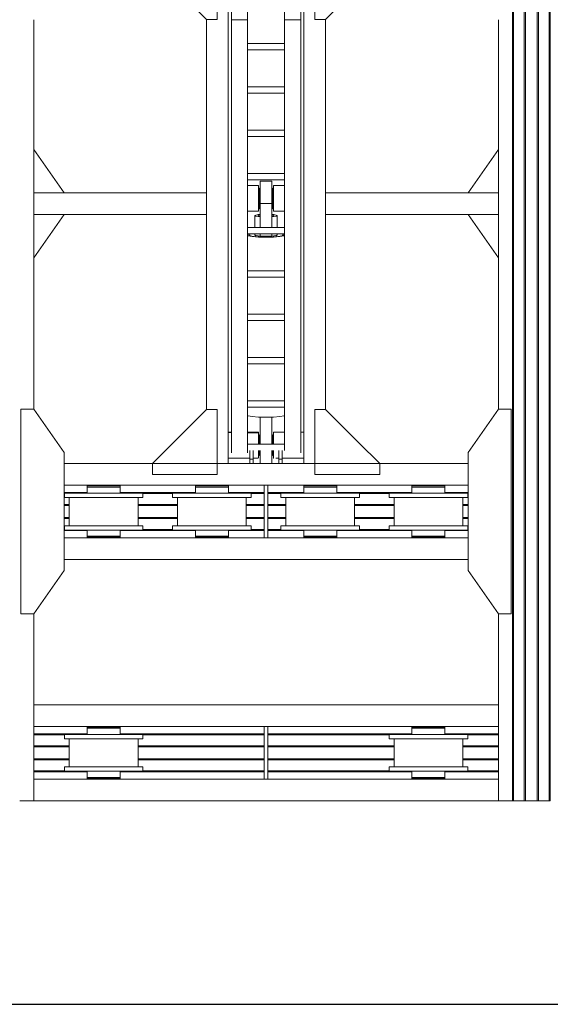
# Model space of a CAD drawing. Header units: millimetres. Extents: x 53056 to 116131, y -669674 to -625124.
# Tile 8 of 168: x 57885 to 60335, y -659743 to -655196. Entities that reach past the tile are written whole.
import ezdxf
from ezdxf.enums import TextEntityAlignment as Align

# ---------------------------------------------------------------- set-up
doc = ezdxf.new("R2010")
doc.units = ezdxf.units.MM
doc.header["$MEASUREMENT"] = 0
doc.linetypes.add('DGN Style 1', pattern=[536.199087, 0.892178, -535.306909])
doc.linetypes.add('DGN Style 2', pattern=[892.178182, 535.306909, -356.871273])
for name, color, linetype, lineweight in [('Main Cradle', 7, 'Continuous', 0), ('Main Cradle Hydraulic Arm Support', 7, 'Continuous', 0), ('Main Cradle Rails', 7, 'Continuous', 0)]:
    doc.layers.add(name, color=color, linetype=linetype, lineweight=lineweight)
doc.styles.add('Style-ENGINEERING', font='ENGINEERING.shx')
doc.styles.add('Style-ENGINEERING_0', font='ENGINEERING.shx')
doc.dimstyles.new('MetricMM', dxfattribs={"dimtxt": 3, "dimasz": 3, "dimexe": 1.5, "dimexo": 1.5, "dimgap": 1.5, "dimtad": 1, "dimdec": 0, "dimzin": 7, "dimtxsty": 'Style-ENGINEERING_0', "dimcen": 0.09, "dimclrd": 1, "dimclre": 1, "dimclrt": 7, "dimadec": 0, "dimazin": 3, "dimtfac": 1, "dimtdec": 0, "dimtofl": 0, "dimtmove": 0, "dimatfit": 3, "dimfxl": 1, "dimtzin": 7, "dimlwd": -1, "dimlwe": 0, "dimarcsym": 0})

# ---------------------------------------------------------------- blocks, each defined once
blk = doc.blocks.new('*D66')
at = {"color": 1, "linetype": 'Continuous', "lineweight": 0, "transparency": 16777216}
for p, q in [((-28071.5, -15188.9), (-28071.5, -16091)), ((13883.3, -15188.9), (13883.3, -16091))]:
    blk.add_line(p, q, dxfattribs=at)
at = {"color": 1, "linetype": 'Continuous', "transparency": 16777216}
blk.add_line((-28071.5, -16034.7), (13883.3, -16034.7), dxfattribs=at)
at = {"color": 1, "linetype": 'Continuous', "lineweight": 0, "transparency": 16777216}
blk.add_solid([(-27884, -16081.6), (-28071.5, -16034.7), (-27884, -15987.9)], dxfattribs=at)
at = {"color": 1, "linetype": 'Continuous', "lineweight": 0, "transparency": 16777216, "extrusion": (0, 0, -1)}
blk.add_solid([(-13695.8, -15987.9), (-13883.3, -16034.7), (-13695.8, -16081.6)], dxfattribs=at)
at = {"layer": 'Defpoints', "color": 7, "linetype": 'DGN Style 2', "lineweight": 0, "transparency": 16777216}
for p in [(-28071.5, -15095.2), (13883.3, -15095.2), (-7094.1, -16034.7), (13883.3, -16034.7)]:
    blk.add_point(p, dxfattribs=at)
at = {"color": 7, "linetype": 'Continuous', "lineweight": 0, "transparency": 16777216, "style": 'Style-ENGINEERING'}
blk.add_text('41 955', height=187.5, dxfattribs=at).set_placement((-7553.2, -15847.2), align=Align.MIDDLE_LEFT)
blk = doc.blocks.new('*U98')
at = {"layer": 'Main Cradle', "color": 7, "linetype": 'Continuous', "lineweight": 0}
for p, q in [((-74.9, 1122.6), (-174.9, 1122.6)), ((59.1, 1122.6), (-58.9, 1122.6)), ((175.1, 1122.6), (75.1, 1122.6)), ((-932.6, -28), (-1072.5, 172)), ((932.6, -28), (1072.6, 172)), ((-1072.6, -328), (-932.6, -128)), ((1072.6, -328), (932.6, -128))]:
    blk.add_line(p, q, dxfattribs=at)
at = {"layer": 'Main Cradle Hydraulic Arm Support', "color": 7, "linetype": 'Continuous', "lineweight": 0}
for p, q in [((525.1, 1172.6), (427.5, 1172.6)), ((-174.9, -1172.6), (-174.9, 1122.6)), ((-74.9, 1097.6), (-174.9, 1097.6)), ((-74.9, 1102.6), (-74.9, 1122.6)), ((-58.9, 1122.6), (-74.9, 1122.6)), ((-74.9, 1061.9), (-74.9, 1102.6)), ((-74.9, 1102.6), (-58.9, 1102.6)), ((-58.9, 1122.6), (-58.9, 1102.6)), ((-58.9, 1102.6), (-58.9, 1061.9)), ((-37.7, 1097.6), (-58.9, 1097.6)), ((-35, 1097.6), (-35.5, 1097.6)), ((-35, 1097.6), (-35, 1093.1)), ((35, 1093.1), (35, 1097.6)), ((35, 1097.6), (35.9, 1097.6)), ((45.8, 1097.6), (59.1, 1097.6)), ((59.1, 1122.6), (59.1, 1102.6)), ((59.1, 1122.6), (75.1, 1122.6)), ((75.1, 1102.6), (59.1, 1102.6)), ((59.1, 1102.6), (59.1, 1061.9)), ((75.1, 1102.6), (75.1, 1122.6)), ((75.1, 1061.9), (75.1, 1102.6)), ((75.1, 1097.6), (175.1, 1097.6)), ((175.1, -1172.6), (175.1, 1122.6)), ((-160, -927.7), (-160, 1072.6)), ((-85, -927.7), (-85, 1072.6)), ((-30, 1077.6), (-35, 1077.6)), ((-35, 1077.6), (-30, 1077.6)), ((-27.5, 1085), (-30, 1085)), ((30, 1085), (27.5, 1085)), ((35, 1077.6), (30, 1077.6)), ((30, 1077.6), (35, 1077.6)), ((30, 1077.6), (35, 1077.6)), ((85.1, 1031.9), (85.1, 1061.9)), ((160.1, -927.7), (160.1, 1072.6)), ((85.1, 1031.9), (-85, 1031.9)), ((85.1, 1031.9), (85.1, -927.7)), ((-160, 979), (-174.9, 978.6)), ((-174.9, 977.6), (-160, 977.6)), ((-160, 982.2), (-160, 982.2)), ((-35, 997.7), (-30, 997.7)), ((-30, 997.7), (-35, 997.7)), ((-30, 997.7), (-35, 997.7)), ((-35, 997.7), (-30, 997.7)), ((-35, 997.6), (-30, 997.6)), ((-27.5, 990.3), (-30, 990.3)), ((30, 990.3), (27.5, 990.3)), ((30, 997.7), (35, 997.7)), ((35, 997.7), (30, 997.7)), ((30, 997.7), (35, 997.7)), ((30, 997.6), (35, 997.6)), ((85.1, 977.6), (37.6, 977.6)), ((160.1, 982.2), (160.1, 982.2)), ((175.1, 977.6), (160.1, 977.6)), ((-274.9, 872.6), (-274.9, -28)), ((27.5, 908.6), (-27.5, 908.6)), ((83.2, 901.9), (85.1, 900.7)), ((275.1, 872.6), (275.1, -28)), ((85.1, 861.9), (-85, 861.9)), ((-85, 831.9), (85.1, 831.9)), ((-85, 661.9), (85.1, 661.9)), ((85.1, 631.9), (-85, 631.9)), ((-85, 461.9), (85.1, 461.9)), ((85.1, 431.9), (-85, 431.9)), ((-85, 261.9), (85.1, 261.9)), ((85.1, 231.9), (-85, 231.9)), ((-85, 61.9), (85.1, 61.9)), ((-51, 66.4), (-51, 61.9)), ((-50, 73.8), (-50, 67)), ((-27.5, 72.6), (-27.5, 61.9)), ((-27.5, 72.6), (27.5, 72.6)), ((27.5, 61.9), (27.5, 72.6)), ((50, 67), (50, 73.8)), ((51, 61.9), (51, 66.4)), ((80, 66.4), (80, 66.4)), ((85.1, 31.9), (-85, 31.9)), ((-51, 31.9), (-51, -23)), ((-27.5, 31.9), (-27.5, -78.9)), ((27.5, -78.9), (27.5, 31.9)), ((51, -23), (51, 31.9)), ((-1072.6, -28), (-274.9, -28)), ((-274.9, -28), (-274.9, -128)), ((-85, -42.8), (-34.9, -42.9)), ((-34.9, -44.4), (-35, -44.4)), ((-34.9, -42.9), (-34.9, -44.4)), ((35, -42.9), (85.1, -42.9)), ((427.5, -28), (275.1, -28)), ((275.1, -28), (275.1, -128)), ((1072.6, -28), (427.5, -28)), ((-30, -54.7), (-27.5, -54.7)), ((27.5, -78.9), (-27.5, -78.9)), ((27.5, -54.7), (30, -54.7)), ((27.5, -109.6), (27.5, -78.9)), ((30, -62.4), (35, -62.4)), ((-1072.6, -128), (-274.9, -128)), ((-274.9, -128), (-274.9, -928.6)), ((-274.9, -128), (-274.9, -128)), ((427.5, -128), (275.1, -128)), ((275.1, -128), (275.1, -928.6)), ((275.1, -128), (275.1, -128)), ((1072.6, -128), (427.5, -128)), ((-30, -142.4), (-34.9, -142.4)), ((-27.5, -150), (-30, -150)), ((30, -150), (27.5, -150)), ((35, -142.4), (30, -142.4)), ((-85, -188.1), (85.1, -188.1)), ((85.1, -218.1), (-85, -218.1)), ((-85, -388.1), (85.1, -388.1)), ((85.1, -418.1), (-85, -418.1)), ((-85, -588.1), (85.1, -588.1)), ((85.1, -618.1), (-85, -618.1)), ((-85, -788.1), (85.1, -788.1)), ((85.1, -818.1), (-85, -818.1)), ((-160, -874.9), (-160, -874.9)), ((160.1, -874.9), (160.1, -874.9)), ((-160, -1128.8), (-160, -927.7)), ((-160, -927.7), (-85, -927.7)), ((-85, -1128.8), (-85, -927.7)), ((85.1, -927.7), (85.1, -1128.8)), ((160.1, -927.7), (85.1, -927.7)), ((160.1, -927.7), (160.1, -1128.8)), ((-85, -978.8), (85.1, -978.8)), ((-174.9, -1018.8), (-170.7, -1018.8)), ((-170.7, -1018.8), (-169.7, -1018.8)), ((-169.7, -1018.8), (-169.6, -1018.8)), ((160.1, -1040.5), (160.1, -1078.8)), ((169.7, -1018.8), (169.8, -1018.8)), ((169.8, -1018.8), (170.8, -1018.8)), ((170.8, -1018.8), (175.1, -1018.8)), ((427.5, -1081), (519.1, -1172.6)), ((-160, -1118.6), (-169.6, -1118.6)), ((-160, -1118.6), (-169.6, -1118.6)), ((-169.6, -1118.8), (-160, -1118.8)), ((-160, -1128.8), (-85, -1128.8)), ((85.1, -1128.8), (160.1, -1128.8)), ((160.1, -1106.4), (160.1, -1106.4)), ((169.7, -1118.7), (160.1, -1118.7)), ((160.1, -1118.8), (169.7, -1118.8)), ((-170.1, -1138.8), (-174.9, -1138.8)), ((175.1, -1138.8), (170.2, -1138.8))]:
    blk.add_line(p, q, dxfattribs=at)
at = {"layer": 'Main Cradle Hydraulic Arm Support', "color": 7, "linetype": 'Continuous', "lineweight": 0, "extrusion": (0, 0, -1), "flags": 128}
for points in [[(524.9, 1172.6), (224.9, 1172.6), (224.9, 872.6), (274.9, 872.6), (524.9, 1122.6), (524.9, 1172.6)], [(-427.5, 1172.6), (-225.1, 1172.6), (-225.1, 872.6), (-275.1, 872.6), (-427.5, 1025.1)], [(-427.5, 1025.1), (-525.1, 1122.6), (-525.1, 1172.6)], [(35, 1093.1), (35, 1080.1), (35, 1061.9)], [(27.5, 1122.6), (27.5, 1108.5), (27.5, 1081.9), (27.5, 1061.9)], [(-27.5, 1122.6), (-27.5, 1108.5), (-27.5, 1081.9), (-27.5, 1061.9)], [(-35, 1061.9), (-35, 1080.1), (-35, 1093.1)], [(-75.1, 1097.6), (-75.1, 1097.6), (-75.1, 1097.6)], [(30, 1061.9), (30, 1062.9), (30, 1076.6), (30, 1084.4), (30, 1085), (30, 1085)], [(-30, 1061.9), (-30, 1062.9), (-30, 1076.6), (-30, 1084.4), (-30, 1085), (-30, 1085)], [(35, 1031.9), (35, 1014.7), (35, 995.2), (35, 982.2), (85, 980.9)], [(30, 990.3), (30, 996.8), (30, 1009.6), (30, 1026.6), (30, 1031.9)], [(27.5, 1031.9), (27.5, 908.6), (27.5, 908)], [(-27.5, 1031.9), (-27.5, 908.6), (-27.5, 908)], [(-30, 990.3), (-30, 996.8), (-30, 1009.6), (-30, 1026.6), (-30, 1031.9)], [(-35.6, 977.6), (-35, 977.6), (-35, 982.2), (-35, 995.2), (-35, 1014.7), (-35, 1031.9)], [(85, 977.6), (35, 977.6), (35, 982.2), (85, 980.9)], [(-83.2, 901.9), (-63.7, 905.4), (-34.5, 907.8), (0, 908.6), (34.4, 907.8), (63.6, 905.4), (83.1, 901.9), (85, 900.7)], [(27.5, 908), (0, 908.6), (-27.5, 908)], [(-85.1, 69.5), (-83.2, 70.6), (-63.7, 74.1), (-34.5, 76.5), (0, 77.3), (34.4, 76.5), (63.6, 74.1), (83.1, 70.6), (85, 69.5)], [(85, 63.4), (83.1, 62.2), (81.4, 61.9)], [(-80, 66.4), (-74, 70.1), (-56.6, 73.3), (-30.7, 75.4), (0, 76.1), (30.6, 75.4), (56.5, 73.3), (73.9, 70.1), (80, 66.4), (80, 66.4)], [(80, 66.4), (73.9, 62.7), (69.6, 61.9)], [(27.5, 71.5), (36, 70.8), (47.1, 68.8), (51, 66.4), (51, 66.4)], [(-51, 66.4), (-47.2, 68.8), (-36.1, 70.8), (-27.5, 71.5)], [(-69.7, 61.9), (-74, 62.7), (-80, 66.4)], [(-81.5, 61.9), (-83.2, 62.2), (-85.1, 63.4)], [(274.9, -28.4), (274.9, -28), (274.9, -28)], [(85, -43.4), (34.9, -44.4), (34.9, -50.4), (34.9, -54.7), (34.9, -72.3), (34.9, -94.4), (34.9, -117.8), (34.9, -138.8), (34.9, -154.3), (34.9, -161.8), (85, -161.9)], [(27.5, -17.9), (36, -18.6), (47.1, -20.6), (51, -23), (47.1, -25.3), (36, -27.3), (27.5, -28)], [(38, -23), (35.1, -21.2), (27.5, -19.8)], [(27.5, -26.1), (35.1, -24.7), (38, -23)], [(-51, -23), (-47.2, -20.6), (-36.1, -18.6), (-27.5, -17.9)], [(-27.5, -19.8), (-35.2, -21.2), (-38, -23), (-35.2, -24.7), (-27.5, -26.1)], [(-27.5, -28), (-36.1, -27.3), (-47.2, -25.3), (-51, -23)], [(-35.1, -44.4), (-35, -44.4), (-35, -42.9)], [(-85.1, -161.8), (-35, -161.8), (-35, -154.3), (-35, -138.8), (-35, -117.8), (-35, -94.4), (-35, -72.3), (-35, -54.7), (-35, -44.4), (-85.1, -43.4)], [(-275.1, -28), (-275.1, -28), (-275.1, -28.4)], [(30, -150), (30, -144.3), (30, -132.1), (30, -115.4), (30, -96.8), (30, -78.9), (30, -64.7), (30, -56.2), (30, -54.7)], [(-27.5, -109.6), (-27.5, -139.2), (-27.5, -163.3), (-27.5, -178.4), (-27.5, -182.2), (27.5, -182.2), (27.5, -178.4), (27.5, -163.3), (27.5, -139.2), (27.5, -109.6), (27.5, -78.9)], [(-30, -150), (-30, -144.3), (-30, -132.1), (-30, -115.4), (-30, -96.8), (-30, -78.9), (-30, -64.7), (-30, -56.2), (-30, -54.7)], [(224.9, -1172.6), (224.9, -928.6), (274.9, -928.6), (518.9, -1172.6)], [(-225.1, -1172.6), (-225.1, -928.6), (-275.1, -928.6), (-427.5, -1081)], [(169.6, -1023.3), (169.6, -1036.3), (169.6, -1055.8), (169.6, -1078.8), (169.6, -1101.7), (169.6, -1121.2), (169.6, -1134.2), (169.6, -1138.8), (169.7, -1138.8)], [(-169.8, -1138.8), (-169.7, -1138.8), (-169.7, -1134.2), (-169.7, -1121.2), (-169.7, -1101.7), (-169.7, -1078.8), (-169.7, -1055.8), (-169.7, -1036.3), (-169.7, -1023.3)], [(160, -1162.6), (160, -1149.5), (160, -1128.8)], [(-160.1, -1128.8), (-160.1, -1149.5), (-160.1, -1162.6)]]:
    blk.add_lwpolyline(points, dxfattribs=at)
blk = doc.blocks.new('*U63')
at = {"color": 1, "linetype": 'Continuous'}
dim = blk.add_linear_dim(base=(13883.3, -16034.7), p1=(-28071.5, -15095.2), p2=(13883.3, -15095.2), text='\\FSTANDARD;<>', dimstyle='MetricMM', override={"dimtxt": 187.5, "dimasz": 187.5, "dimexe": 56.25, "dimexo": 93.75, "dimgap": 93.75}, dxfattribs=at)
dim.commit()
dim.dimension.update_dxf_attribs({"geometry": '*D66', "text_midpoint": (-7094.1, -16034.7)})
blk = doc.blocks.new('*U58')
at = {"color": 1, "linetype": 'Continuous'}
blk.add_blockref('*U63', (0, 0), dxfattribs=at)
blk = doc.blocks.new('*U55')
at = {"layer": 'Main Cradle', "color": 7, "linetype": 'Continuous', "lineweight": 0}
for p, q in [((-24433.8, -4626.6), (-24433.8, -11403.7)), ((-24429.1, -4626.6), (-24429.1, -11403.7)), ((-24378.8, -4626.6), (-24378.8, -11403.7)), ((-24373.8, -4626.6), (-24373.8, -11403.7)), ((-24318.8, -4626.6), (-24318.8, -11403.7)), ((-24313.8, -4626.6), (-24313.8, -11403.7)), ((-24263.4, -4626.6), (-24263.4, -11403.7)), ((-24258.8, -4626.6), (-24258.8, -11403.7)), ((-26643.9, -9595.4), (-26643.9, -7796.2)), ((-24498.7, -7796.2), (-24498.7, -9595.4)), ((-24638.7, -9846.4), (-26503.9, -9846.4)), ((-26503.9, -9946.4), (-25579.3, -9946.4)), ((-26361.3, -9949.4), (-26361.3, -9946.4)), ((-26281.3, -9946.4), (-26281.3, -9949.4)), ((-26267.4, -9949.4), (-26250.9, -9949.4)), ((-26250.9, -9949.4), (-26245.1, -9949.4)), ((-25861.3, -9949.4), (-25861.3, -9946.4)), ((-25781.3, -9946.4), (-25781.3, -9949.4)), ((-25767.4, -9949.4), (-25750.9, -9949.4)), ((-25750.9, -9949.4), (-25745.1, -9949.4)), ((-25563.3, -9946.4), (-24638.7, -9946.4)), ((-25361.3, -9949.4), (-25361.3, -9946.4)), ((-25281.3, -9946.4), (-25281.3, -9949.4)), ((-25267.4, -9949.4), (-25250.9, -9949.4)), ((-25250.9, -9949.4), (-25245.1, -9949.4)), ((-24861.3, -9949.4), (-24861.3, -9946.4)), ((-24781.3, -9946.4), (-24781.3, -9949.4)), ((-24767.4, -9949.4), (-24750.9, -9949.4)), ((-24750.9, -9949.4), (-24745.1, -9949.4)), ((-26480.3, -10132.9), (-26480.3, -10002.9)), ((-26251.9, -9982.9), (-26321.3, -9982.9)), ((-26162.3, -10002.9), (-26162.3, -10132.9)), ((-26140.1, -10002.9), (-26153.8, -10002.9)), ((-25980.3, -10132.9), (-25980.3, -10002.9)), ((-25821.3, -9982.9), (-25890.6, -9982.9)), ((-25751.9, -9982.9), (-25821.3, -9982.9)), ((-25662.3, -10002.9), (-25662.3, -10132.9)), ((-25640.1, -10002.9), (-25653.8, -10002.9)), ((-25480.3, -10132.9), (-25480.3, -10002.9)), ((-25251.9, -9982.9), (-25321.3, -9982.9)), ((-25162.3, -10002.9), (-25162.3, -10132.9)), ((-25140.1, -10002.9), (-25153.8, -10002.9)), ((-24980.3, -10132.9), (-24980.3, -10002.9)), ((-24751.9, -9982.9), (-24821.3, -9982.9)), ((-24662.3, -10002.9), (-24662.3, -10132.9)), ((-24640.1, -10002.9), (-24653.8, -10002.9)), ((-26260.4, -10132.9), (-26321.3, -10132.9)), ((-26251.9, -10132.9), (-26260.4, -10132.9)), ((-25760.4, -10132.9), (-25821.3, -10132.9)), ((-25751.9, -10132.9), (-25760.4, -10132.9)), ((-25260.4, -10132.9), (-25321.3, -10132.9)), ((-25251.9, -10132.9), (-25260.4, -10132.9)), ((-24760.4, -10132.9), (-24821.3, -10132.9)), ((-24751.9, -10132.9), (-24760.4, -10132.9)), ((-26350.4, -10181.4), (-26321.3, -10181.4)), ((-26267.4, -10181.4), (-26250.9, -10181.4)), ((-26250.9, -10152.9), (-26245.1, -10152.9)), ((-26250.9, -10181.4), (-26245.1, -10181.4)), ((-26140.1, -10152.9), (-26153.8, -10152.9)), ((-25850.4, -10181.4), (-25821.3, -10181.4)), ((-25767.4, -10181.4), (-25750.9, -10181.4)), ((-25750.9, -10152.9), (-25745.1, -10152.9)), ((-25750.9, -10181.4), (-25745.1, -10181.4)), ((-25640.1, -10152.9), (-25653.8, -10152.9)), ((-25392.4, -10152.9), (-25391.7, -10152.9)), ((-25350.4, -10181.4), (-25321.3, -10181.4)), ((-25267.4, -10181.4), (-25250.9, -10181.4)), ((-25250.9, -10152.9), (-25245.1, -10152.9)), ((-25250.9, -10181.4), (-25245.1, -10181.4)), ((-25140.1, -10152.9), (-25153.8, -10152.9)), ((-24850.4, -10181.4), (-24821.3, -10181.4)), ((-24767.4, -10181.4), (-24750.9, -10181.4)), ((-24750.9, -10152.9), (-24745.1, -10152.9)), ((-24750.9, -10181.4), (-24745.1, -10181.4)), ((-24640.1, -10152.9), (-24653.8, -10152.9)), ((-26503.9, -10189.4), (-25579.3, -10189.4)), ((-26361.3, -10189.4), (-26361.3, -10186.4)), ((-26358.7, -10186.4), (-26358.2, -10186.4)), ((-26293, -10186.4), (-26292.9, -10186.4)), ((-26292.9, -10186.4), (-26292.7, -10186.4)), ((-26292.7, -10186.4), (-26292.1, -10186.4)), ((-26292.1, -10186.4), (-26285.9, -10186.4)), ((-26285.9, -10186.4), (-26284.3, -10186.4)), ((-26284.3, -10186.4), (-26281.3, -10186.4)), ((-26281.3, -10186.4), (-26281.3, -10189.4)), ((-25861.3, -10189.4), (-25861.3, -10186.4)), ((-25784.3, -10186.4), (-25781.3, -10186.4)), ((-25781.3, -10186.4), (-25781.3, -10189.4)), ((-25563.3, -10189.4), (-24638.7, -10189.4)), ((-25361.3, -10189.4), (-25361.3, -10186.4)), ((-25358.7, -10186.4), (-25358.2, -10186.4)), ((-25293, -10186.4), (-25292.9, -10186.4)), ((-25292.9, -10186.4), (-25292.7, -10186.4)), ((-25292.7, -10186.4), (-25292.1, -10186.4)), ((-25292.1, -10186.4), (-25285.9, -10186.4)), ((-25285.9, -10186.4), (-25284.3, -10186.4)), ((-25284.3, -10186.4), (-25281.3, -10186.4)), ((-25281.3, -10186.4), (-25281.3, -10189.4)), ((-24861.3, -10189.4), (-24861.3, -10186.4)), ((-24784.3, -10186.4), (-24781.3, -10186.4)), ((-24781.3, -10186.4), (-24781.3, -10189.4)), ((-24638.7, -10289.4), (-26503.9, -10289.4)), ((-26643.9, -11403.7), (-26643.9, -10540.4)), ((-24498.7, -10540.4), (-24498.7, -11403.7)), ((-24498.7, -10960.7), (-26643.9, -10960.7)), ((-26643.9, -11060.7), (-25579.3, -11060.7)), ((-26361.3, -11063.7), (-26361.3, -11060.7)), ((-26281.3, -11060.7), (-26281.3, -11063.7)), ((-26267.4, -11063.7), (-26250.9, -11063.7)), ((-26250.9, -11063.7), (-26245.1, -11063.7)), ((-25563.3, -11060.7), (-24498.7, -11060.7)), ((-24861.3, -11063.7), (-24861.3, -11060.7)), ((-24781.3, -11060.7), (-24781.3, -11063.7)), ((-24767.4, -11063.7), (-24750.9, -11063.7)), ((-24750.9, -11063.7), (-24745.1, -11063.7)), ((-26480.3, -11247.2), (-26480.3, -11117.2)), ((-26251.9, -11097.2), (-26321.3, -11097.2)), ((-26162.3, -11117.2), (-26162.3, -11247.2)), ((-26140.1, -11117.2), (-26153.8, -11117.2)), ((-24980.3, -11247.2), (-24980.3, -11117.2)), ((-24751.9, -11097.2), (-24821.3, -11097.2)), ((-24662.3, -11117.2), (-24662.3, -11247.2)), ((-24640.1, -11117.2), (-24653.8, -11117.2)), ((-26260.4, -11247.2), (-26321.3, -11247.2)), ((-26251.9, -11247.2), (-26260.4, -11247.2)), ((-26250.9, -11267.2), (-26245.1, -11267.2)), ((-26140.1, -11267.2), (-26153.8, -11267.2)), ((-24892.4, -11267.2), (-24891.7, -11267.2)), ((-24760.4, -11247.2), (-24821.3, -11247.2)), ((-24751.9, -11247.2), (-24760.4, -11247.2)), ((-24750.9, -11267.2), (-24745.1, -11267.2)), ((-24640.1, -11267.2), (-24653.8, -11267.2)), ((-26643.9, -11303.7), (-25579.3, -11303.7)), ((-26361.3, -11303.7), (-26361.3, -11300.7)), ((-26350.4, -11295.7), (-26321.3, -11295.7)), ((-26284.3, -11300.7), (-26281.3, -11300.7)), ((-26281.3, -11300.7), (-26281.3, -11303.7)), ((-26267.4, -11295.7), (-26250.9, -11295.7)), ((-26250.9, -11295.7), (-26245.1, -11295.7)), ((-25563.3, -11303.7), (-24498.7, -11303.7)), ((-24861.3, -11303.7), (-24861.3, -11300.7)), ((-24858.7, -11300.7), (-24858.2, -11300.7)), ((-24850.4, -11295.7), (-24821.3, -11295.7)), ((-24793, -11300.7), (-24792.9, -11300.7)), ((-24792.9, -11300.7), (-24792.7, -11300.7)), ((-24792.7, -11300.7), (-24792.1, -11300.7)), ((-24792.1, -11300.7), (-24785.9, -11300.7)), ((-24785.9, -11300.7), (-24784.3, -11300.7)), ((-24784.3, -11300.7), (-24781.3, -11300.7)), ((-24781.3, -11300.7), (-24781.3, -11303.7)), ((-24767.4, -11295.7), (-24750.9, -11295.7)), ((-24750.9, -11295.7), (-24745.1, -11295.7)), ((-24498.7, -11403.7), (-26643.9, -11403.7))]:
    blk.add_line(p, q, dxfattribs=at)
at = {"layer": 'Main Cradle', "color": 7, "linetype": 'Continuous', "lineweight": 0, "flags": 128}
for points in [[(-26643.9, -10540.4), (-26503.9, -10340.4), (-26503.9, -9795.4), (-26643.8, -9595.4), (-26703.8, -9595.4), (-26703.9, -10540.4), (-26643.9, -10540.4)], [(-24498.7, -10540.4), (-24638.7, -10340.4), (-24638.7, -9795.4), (-24498.7, -9595.4), (-24438.7, -9595.4), (-24438.7, -10540.4), (-24498.7, -10540.4)], [(-26397.5, -9949.4), (-26397.5, -9949.4), (-26397.5, -9954.4), (-26397.5, -9954.4)], [(-26397.5, -9949.4), (-26391.7, -9949.4), (-26375.1, -9949.4), (-26350.4, -9949.4), (-26321.3, -9949.4), (-26292.1, -9949.4), (-26267.4, -9949.4)], [(-26397.5, -9954.4), (-26397.5, -9954.4), (-26397.5, -9982.9)], [(-26397.5, -9954.4), (-26391.7, -9954.4), (-26375.1, -9954.4), (-26375.1, -9954.4)], [(-26391.7, -9954.4), (-26391.7, -9954.4), (-26375.1, -9954.4)], [(-26375.1, -9954.4), (-26350.4, -9954.4), (-26321.3, -9954.4), (-26321.3, -9954.4)], [(-26321.3, -9954.4), (-26321.3, -9954.4), (-26292.1, -9954.4), (-26267.4, -9954.4), (-26250.9, -9954.4), (-26245.1, -9954.4), (-26245.1, -9949.4)], [(-26245.1, -9982.9), (-26245.1, -9954.4), (-26245.1, -9954.4)], [(-25897.5, -9949.4), (-25897.5, -9949.4), (-25897.5, -9954.4), (-25897.5, -9954.4)], [(-25897.5, -9949.4), (-25891.7, -9949.4), (-25875.1, -9949.4), (-25850.4, -9949.4), (-25821.3, -9949.4), (-25792.1, -9949.4), (-25767.4, -9949.4)], [(-25897.5, -9954.4), (-25897.5, -9954.4), (-25897.5, -9982.9)], [(-25897.5, -9954.4), (-25891.7, -9954.4), (-25875.1, -9954.4), (-25875.1, -9954.4)], [(-25891.7, -9954.4), (-25891.7, -9954.4), (-25875.1, -9954.4)], [(-25875.1, -9954.4), (-25850.4, -9954.4), (-25821.3, -9954.4), (-25821.3, -9954.4)], [(-25821.3, -9954.4), (-25821.3, -9954.4), (-25792.1, -9954.4), (-25767.4, -9954.4), (-25750.9, -9954.4), (-25745.1, -9954.4), (-25745.1, -9949.4)], [(-25745.1, -9982.9), (-25745.1, -9954.4), (-25745.1, -9954.4)], [(-25579.3, -9946.4), (-25563.3, -9946.4), (-25563.3, -10189.4), (-25579.3, -10189.4), (-25579.3, -9946.4)], [(-25397.5, -9949.4), (-25397.5, -9949.4), (-25397.5, -9954.4), (-25397.5, -9954.4)], [(-25397.5, -9949.4), (-25391.7, -9949.4), (-25375.1, -9949.4), (-25350.4, -9949.4), (-25321.3, -9949.4), (-25292.1, -9949.4), (-25267.4, -9949.4)], [(-25397.5, -9954.4), (-25397.5, -9954.4), (-25397.5, -9982.9)], [(-25397.5, -9954.4), (-25391.7, -9954.4), (-25375.1, -9954.4), (-25375.1, -9954.4)], [(-25391.7, -9954.4), (-25391.7, -9954.4), (-25375.1, -9954.4)], [(-25375.1, -9954.4), (-25350.4, -9954.4), (-25321.3, -9954.4), (-25321.3, -9954.4)], [(-25321.3, -9954.4), (-25321.3, -9954.4), (-25292.1, -9954.4)], [(-25292.1, -9954.4), (-25292.1, -9954.4), (-25267.4, -9954.4), (-25250.9, -9954.4), (-25245.1, -9954.4), (-25245.1, -9949.4)], [(-25245.1, -9982.9), (-25245.1, -9954.4), (-25245.1, -9954.4)], [(-24897.5, -9949.4), (-24897.5, -9949.4), (-24897.5, -9954.4), (-24897.5, -9954.4)], [(-24897.5, -9949.4), (-24891.7, -9949.4), (-24875.1, -9949.4), (-24850.4, -9949.4), (-24821.3, -9949.4), (-24792.1, -9949.4), (-24767.4, -9949.4)], [(-24897.5, -9954.4), (-24897.5, -9954.4), (-24897.5, -9982.9)], [(-24897.5, -9954.4), (-24891.7, -9954.4), (-24875.1, -9954.4), (-24850.4, -9954.4), (-24821.3, -9954.4), (-24821.3, -9954.4)], [(-24891.7, -9954.4), (-24891.7, -9954.4), (-24875.1, -9954.4)], [(-24821.3, -9954.4), (-24821.3, -9954.4), (-24792.1, -9954.4), (-24767.4, -9954.4), (-24750.9, -9954.4), (-24745.1, -9954.4), (-24745.1, -9949.4)], [(-24745.1, -9982.9), (-24745.1, -9954.4), (-24745.1, -9954.4)], [(-26260.4, -10002.9), (-26321.3, -10002.9), (-26390.6, -10002.9), (-26449.4, -10002.9), (-26488.7, -10002.9), (-26502.5, -10002.9), (-26502.5, -9982.9), (-26502.5, -9982.9)], [(-26321.3, -9982.9), (-26390.6, -9982.9), (-26449.4, -9982.9), (-26488.7, -9982.9), (-26502.5, -9982.9)], [(-26153.8, -10002.9), (-26193.1, -10002.9), (-26251.9, -10002.9), (-26260.4, -10002.9)], [(-26140.1, -9982.9), (-26153.8, -9982.9), (-26193.1, -9982.9), (-26251.9, -9982.9)], [(-26140.1, -9982.9), (-26140.1, -9982.9), (-26140.1, -10002.9)], [(-25760.4, -10002.9), (-25821.3, -10002.9), (-25890.6, -10002.9), (-25949.4, -10002.9), (-25988.7, -10002.9), (-26002.5, -10002.9), (-26002.5, -9982.9), (-26002.5, -9982.9)], [(-25890.6, -9982.9), (-25890.6, -9982.9), (-25949.4, -9982.9), (-25988.7, -9982.9), (-26002.5, -9982.9)], [(-25653.8, -10002.9), (-25693.1, -10002.9), (-25751.9, -10002.9), (-25760.4, -10002.9)], [(-25640.1, -9982.9), (-25653.8, -9982.9), (-25693.1, -9982.9), (-25751.9, -9982.9)], [(-25640.1, -9982.9), (-25640.1, -9982.9), (-25640.1, -10002.9)], [(-25260.4, -10002.9), (-25321.3, -10002.9), (-25390.6, -10002.9), (-25449.4, -10002.9), (-25488.7, -10002.9), (-25502.5, -10002.9), (-25502.5, -9982.9), (-25502.5, -9982.9)], [(-25321.3, -9982.9), (-25390.6, -9982.9), (-25449.4, -9982.9), (-25488.7, -9982.9), (-25502.5, -9982.9)], [(-25153.8, -10002.9), (-25193.1, -10002.9), (-25251.9, -10002.9), (-25260.4, -10002.9)], [(-25140.1, -9982.9), (-25153.8, -9982.9), (-25193.1, -9982.9), (-25251.9, -9982.9)], [(-25140.1, -9982.9), (-25140.1, -9982.9), (-25140.1, -10002.9)], [(-24760.4, -10002.9), (-24821.3, -10002.9), (-24890.6, -10002.9), (-24949.4, -10002.9), (-24988.7, -10002.9), (-25002.5, -10002.9), (-25002.5, -9982.9), (-25002.5, -9982.9)], [(-24821.3, -9982.9), (-24890.6, -9982.9), (-24949.4, -9982.9), (-24988.7, -9982.9), (-25002.5, -9982.9)], [(-24653.8, -10002.9), (-24693.1, -10002.9), (-24751.9, -10002.9), (-24760.4, -10002.9)], [(-24640.1, -9982.9), (-24653.8, -9982.9), (-24693.1, -9982.9), (-24751.9, -9982.9)], [(-24640.1, -9982.9), (-24640.1, -9982.9), (-24640.1, -10002.9)], [(-26153.8, -10152.9), (-26193.1, -10152.9), (-26251.9, -10152.9), (-26321.3, -10152.9), (-26390.6, -10152.9), (-26449.4, -10152.9), (-26488.7, -10152.9), (-26502.5, -10152.9), (-26502.5, -10132.9), (-26502.5, -10132.9)], [(-26321.3, -10132.9), (-26390.6, -10132.9), (-26449.4, -10132.9), (-26488.7, -10132.9), (-26502.5, -10132.9)], [(-26140.1, -10132.9), (-26153.8, -10132.9), (-26193.1, -10132.9), (-26251.9, -10132.9)], [(-26140.1, -10132.9), (-26140.1, -10132.9), (-26140.1, -10152.9)], [(-25653.8, -10152.9), (-25693.1, -10152.9), (-25751.9, -10152.9), (-25821.3, -10152.9), (-25890.6, -10152.9), (-25949.4, -10152.9), (-25988.7, -10152.9), (-26002.5, -10152.9), (-26002.5, -10132.9), (-26002.5, -10132.9)], [(-25821.3, -10132.9), (-25890.6, -10132.9), (-25949.4, -10132.9), (-25988.7, -10132.9), (-26002.5, -10132.9)], [(-25640.1, -10132.9), (-25653.8, -10132.9), (-25693.1, -10132.9), (-25751.9, -10132.9)], [(-25640.1, -10132.9), (-25640.1, -10132.9), (-25640.1, -10152.9)], [(-25153.8, -10152.9), (-25193.1, -10152.9), (-25251.9, -10152.9), (-25321.3, -10152.9), (-25390.6, -10152.9), (-25449.4, -10152.9), (-25488.7, -10152.9), (-25502.5, -10152.9), (-25502.5, -10132.9), (-25502.5, -10132.9)], [(-25321.3, -10132.9), (-25390.6, -10132.9), (-25449.4, -10132.9), (-25488.7, -10132.9), (-25502.5, -10132.9)], [(-25140.1, -10132.9), (-25153.8, -10132.9), (-25193.1, -10132.9), (-25251.9, -10132.9)], [(-25140.1, -10132.9), (-25140.1, -10132.9), (-25140.1, -10152.9)], [(-24653.8, -10152.9), (-24693.1, -10152.9), (-24751.9, -10152.9), (-24821.3, -10152.9), (-24890.6, -10152.9), (-24949.4, -10152.9), (-24988.7, -10152.9), (-25002.5, -10152.9), (-25002.5, -10132.9), (-25002.5, -10132.9)], [(-24821.3, -10132.9), (-24890.6, -10132.9), (-24949.4, -10132.9), (-24988.7, -10132.9), (-25002.5, -10132.9)], [(-24640.1, -10132.9), (-24653.8, -10132.9), (-24693.1, -10132.9), (-24751.9, -10132.9)], [(-24640.1, -10132.9), (-24640.1, -10132.9), (-24640.1, -10152.9)], [(-26397.5, -10152.9), (-26397.5, -10181.4), (-26391.7, -10181.4), (-26375.1, -10181.4), (-26350.4, -10181.4), (-26350.4, -10181.4)], [(-26391.7, -10152.9), (-26391.7, -10152.9), (-26392.4, -10152.9), (-26397.5, -10152.9), (-26397.5, -10152.9)], [(-26397.5, -10181.4), (-26397.5, -10181.4), (-26397.5, -10186.4), (-26391.7, -10186.4), (-26375.1, -10186.4), (-26350.4, -10186.4), (-26321.3, -10186.4), (-26292.1, -10186.4), (-26267.4, -10186.4), (-26250.9, -10186.4), (-26245.1, -10186.4), (-26245.1, -10181.4)], [(-26391.7, -10181.4), (-26391.7, -10181.4), (-26375.1, -10181.4)], [(-26350.4, -10181.4), (-26350.4, -10181.4), (-26321.3, -10181.4)], [(-26321.3, -10181.4), (-26321.3, -10181.4), (-26292.1, -10181.4), (-26267.4, -10181.4)], [(-26245.1, -10181.4), (-26245.1, -10181.4), (-26245.1, -10152.9)], [(-25897.5, -10152.9), (-25897.5, -10181.4), (-25891.7, -10181.4), (-25875.1, -10181.4), (-25850.4, -10181.4), (-25850.4, -10181.4)], [(-25891.7, -10152.9), (-25891.7, -10152.9), (-25892.4, -10152.9), (-25897.5, -10152.9), (-25897.5, -10152.9)], [(-25897.5, -10181.4), (-25897.5, -10181.4), (-25897.5, -10186.4), (-25891.7, -10186.4), (-25875.1, -10186.4), (-25850.4, -10186.4), (-25821.3, -10186.4), (-25792.1, -10186.4), (-25767.4, -10186.4), (-25750.9, -10186.4), (-25745.1, -10186.4), (-25745.1, -10181.4)], [(-25891.7, -10181.4), (-25891.7, -10181.4), (-25875.1, -10181.4)], [(-25850.4, -10181.4), (-25850.4, -10181.4), (-25821.3, -10181.4)], [(-25821.3, -10181.4), (-25821.3, -10181.4), (-25792.1, -10181.4), (-25767.4, -10181.4)], [(-25745.1, -10181.4), (-25745.1, -10181.4), (-25745.1, -10152.9)], [(-25397.5, -10152.9), (-25397.5, -10181.4), (-25391.7, -10181.4), (-25375.1, -10181.4), (-25350.4, -10181.4), (-25350.4, -10181.4)], [(-25397.5, -10152.9), (-25397.5, -10152.9), (-25392.4, -10152.9)], [(-25397.5, -10181.4), (-25397.5, -10181.4), (-25397.5, -10186.4), (-25391.7, -10186.4), (-25375.1, -10186.4), (-25350.4, -10186.4), (-25321.3, -10186.4), (-25292.1, -10186.4), (-25267.4, -10186.4), (-25250.9, -10186.4), (-25245.1, -10186.4), (-25245.1, -10181.4)], [(-25391.7, -10181.4), (-25391.7, -10181.4), (-25375.1, -10181.4)], [(-25350.4, -10181.4), (-25350.4, -10181.4), (-25321.3, -10181.4)], [(-25321.3, -10181.4), (-25321.3, -10181.4), (-25292.1, -10181.4), (-25267.4, -10181.4)], [(-25245.1, -10181.4), (-25245.1, -10181.4), (-25245.1, -10152.9)], [(-24897.5, -10152.9), (-24897.5, -10181.4), (-24891.7, -10181.4), (-24875.1, -10181.4), (-24850.4, -10181.4), (-24850.4, -10181.4)], [(-24891.7, -10152.9), (-24891.7, -10152.9), (-24892.4, -10152.9), (-24897.5, -10152.9), (-24897.5, -10152.9)], [(-24897.5, -10181.4), (-24897.5, -10181.4), (-24897.5, -10186.4), (-24891.7, -10186.4), (-24875.1, -10186.4), (-24850.4, -10186.4), (-24821.3, -10186.4), (-24792.1, -10186.4), (-24767.4, -10186.4), (-24750.9, -10186.4), (-24745.1, -10186.4), (-24745.1, -10181.4)], [(-24891.7, -10181.4), (-24891.7, -10181.4), (-24875.1, -10181.4)], [(-24850.4, -10181.4), (-24850.4, -10181.4), (-24821.3, -10181.4)], [(-24821.3, -10181.4), (-24821.3, -10181.4), (-24792.1, -10181.4), (-24767.4, -10181.4)], [(-24745.1, -10181.4), (-24745.1, -10181.4), (-24745.1, -10152.9)], [(-26361.3, -10186.4), (-26361.3, -10186.4), (-26358.7, -10186.4)], [(-25858.2, -10186.4), (-25858.2, -10186.4), (-25858.7, -10186.4), (-25861.3, -10186.4), (-25861.3, -10186.4), (-25861.3, -10186.4)], [(-25792.1, -10186.4), (-25792.7, -10186.4), (-25792.9, -10186.4), (-25793, -10186.4)], [(-25784.3, -10186.4), (-25785.9, -10186.4), (-25792.1, -10186.4)], [(-25361.3, -10186.4), (-25361.3, -10186.4), (-25358.7, -10186.4)], [(-24858.2, -10186.4), (-24858.2, -10186.4), (-24858.7, -10186.4), (-24861.3, -10186.4), (-24861.3, -10186.4), (-24861.3, -10186.4)], [(-24792.1, -10186.4), (-24792.7, -10186.4), (-24792.9, -10186.4), (-24793, -10186.4)], [(-24784.3, -10186.4), (-24785.9, -10186.4), (-24792.1, -10186.4)], [(-26397.5, -11063.7), (-26397.5, -11063.7), (-26397.5, -11068.7), (-26397.5, -11068.7)], [(-26397.5, -11063.7), (-26391.7, -11063.7), (-26375.1, -11063.7), (-26350.4, -11063.7), (-26321.3, -11063.7), (-26292.1, -11063.7), (-26267.4, -11063.7)], [(-26397.5, -11068.7), (-26397.5, -11068.7), (-26397.5, -11097.2)], [(-26397.5, -11068.7), (-26391.7, -11068.7), (-26375.1, -11068.7), (-26375.1, -11068.7)], [(-26391.7, -11068.7), (-26391.7, -11068.7), (-26375.1, -11068.7)], [(-26375.1, -11068.7), (-26350.4, -11068.7), (-26321.3, -11068.7), (-26321.3, -11068.7)], [(-26321.3, -11068.7), (-26321.3, -11068.7), (-26292.1, -11068.7), (-26267.4, -11068.7), (-26250.9, -11068.7), (-26245.1, -11068.7), (-26245.1, -11063.7)], [(-26245.1, -11097.2), (-26245.1, -11068.7), (-26245.1, -11068.7)], [(-25579.3, -11060.7), (-25563.3, -11060.7), (-25563.3, -11303.7), (-25579.3, -11303.7), (-25579.3, -11060.7)], [(-24897.5, -11063.7), (-24897.5, -11063.7), (-24897.5, -11068.7), (-24897.5, -11068.7)], [(-24897.5, -11063.7), (-24891.7, -11063.7), (-24875.1, -11063.7), (-24850.4, -11063.7), (-24821.3, -11063.7), (-24792.1, -11063.7), (-24767.4, -11063.7)], [(-24897.5, -11068.7), (-24897.5, -11068.7), (-24897.5, -11097.2)], [(-24897.5, -11068.7), (-24891.7, -11068.7), (-24875.1, -11068.7), (-24850.4, -11068.7), (-24821.3, -11068.7), (-24821.3, -11068.7)], [(-24891.7, -11068.7), (-24891.7, -11068.7), (-24875.1, -11068.7)], [(-24821.3, -11068.7), (-24821.3, -11068.7), (-24792.1, -11068.7), (-24767.4, -11068.7), (-24750.9, -11068.7), (-24745.1, -11068.7), (-24745.1, -11063.7)], [(-24745.1, -11097.2), (-24745.1, -11068.7), (-24745.1, -11068.7)], [(-26260.4, -11117.2), (-26321.3, -11117.2), (-26390.6, -11117.2), (-26449.4, -11117.2), (-26488.7, -11117.2), (-26502.5, -11117.2), (-26502.5, -11097.2), (-26502.5, -11097.2)], [(-26321.3, -11097.2), (-26390.6, -11097.2), (-26449.4, -11097.2), (-26488.7, -11097.2), (-26502.5, -11097.2)], [(-26153.8, -11117.2), (-26193.1, -11117.2), (-26251.9, -11117.2), (-26260.4, -11117.2)], [(-26140.1, -11097.2), (-26153.8, -11097.2), (-26193.1, -11097.2), (-26251.9, -11097.2)], [(-26140.1, -11097.2), (-26140.1, -11097.2), (-26140.1, -11117.2)], [(-24760.4, -11117.2), (-24821.3, -11117.2), (-24890.6, -11117.2), (-24949.4, -11117.2), (-24988.7, -11117.2), (-25002.5, -11117.2), (-25002.5, -11097.2), (-25002.5, -11097.2)], [(-24821.3, -11097.2), (-24890.6, -11097.2), (-24949.4, -11097.2), (-24988.7, -11097.2), (-25002.5, -11097.2)], [(-24653.8, -11117.2), (-24693.1, -11117.2), (-24751.9, -11117.2), (-24760.4, -11117.2)], [(-24640.1, -11097.2), (-24653.8, -11097.2), (-24693.1, -11097.2), (-24751.9, -11097.2)], [(-24640.1, -11097.2), (-24640.1, -11097.2), (-24640.1, -11117.2)], [(-26153.8, -11267.2), (-26193.1, -11267.2), (-26251.9, -11267.2), (-26321.3, -11267.2), (-26390.6, -11267.2), (-26449.4, -11267.2), (-26488.7, -11267.2), (-26502.5, -11267.2), (-26502.5, -11247.2), (-26502.5, -11247.2)], [(-26321.3, -11247.2), (-26390.6, -11247.2), (-26449.4, -11247.2), (-26488.7, -11247.2), (-26502.5, -11247.2)], [(-26397.5, -11267.2), (-26397.5, -11295.7), (-26391.7, -11295.7), (-26375.1, -11295.7), (-26350.4, -11295.7), (-26350.4, -11295.7)], [(-26391.7, -11267.2), (-26391.7, -11267.2), (-26392.4, -11267.2), (-26397.5, -11267.2), (-26397.5, -11267.2)], [(-26140.1, -11247.2), (-26153.8, -11247.2), (-26193.1, -11247.2), (-26251.9, -11247.2)], [(-26245.1, -11295.7), (-26245.1, -11295.7), (-26245.1, -11267.2)], [(-26140.1, -11247.2), (-26140.1, -11247.2), (-26140.1, -11267.2)], [(-24653.8, -11267.2), (-24693.1, -11267.2), (-24751.9, -11267.2), (-24821.3, -11267.2), (-24890.6, -11267.2), (-24949.4, -11267.2), (-24988.7, -11267.2), (-25002.5, -11267.2), (-25002.5, -11247.2), (-25002.5, -11247.2)], [(-24821.3, -11247.2), (-24890.6, -11247.2), (-24949.4, -11247.2), (-24988.7, -11247.2), (-25002.5, -11247.2)], [(-24897.5, -11267.2), (-24897.5, -11295.7), (-24891.7, -11295.7), (-24875.1, -11295.7), (-24850.4, -11295.7), (-24850.4, -11295.7)], [(-24897.5, -11267.2), (-24897.5, -11267.2), (-24892.4, -11267.2)], [(-24640.1, -11247.2), (-24653.8, -11247.2), (-24693.1, -11247.2), (-24751.9, -11247.2)], [(-24745.1, -11295.7), (-24745.1, -11295.7), (-24745.1, -11267.2)], [(-24640.1, -11247.2), (-24640.1, -11247.2), (-24640.1, -11267.2)], [(-26397.5, -11295.7), (-26397.5, -11295.7), (-26397.5, -11300.7), (-26391.7, -11300.7), (-26375.1, -11300.7), (-26350.4, -11300.7), (-26321.3, -11300.7), (-26292.1, -11300.7), (-26267.4, -11300.7), (-26250.9, -11300.7), (-26245.1, -11300.7), (-26245.1, -11295.7)], [(-26391.7, -11295.7), (-26391.7, -11295.7), (-26375.1, -11295.7)], [(-26358.2, -11300.7), (-26358.2, -11300.7), (-26358.2, -11300.7), (-26358.2, -11300.7), (-26358.7, -11300.7), (-26361.3, -11300.7), (-26361.3, -11300.7), (-26361.3, -11300.7)], [(-26350.4, -11295.7), (-26350.4, -11295.7), (-26321.3, -11295.7)], [(-26321.3, -11295.7), (-26321.3, -11295.7), (-26292.1, -11295.7), (-26267.4, -11295.7)], [(-26292.1, -11300.7), (-26292.7, -11300.7), (-26292.9, -11300.7), (-26293, -11300.7)], [(-26284.3, -11300.7), (-26285.9, -11300.7), (-26292.1, -11300.7)], [(-24897.5, -11295.7), (-24897.5, -11295.7), (-24897.5, -11300.7), (-24891.7, -11300.7), (-24875.1, -11300.7), (-24850.4, -11300.7), (-24821.3, -11300.7), (-24792.1, -11300.7), (-24767.4, -11300.7), (-24750.9, -11300.7), (-24745.1, -11300.7), (-24745.1, -11295.7)], [(-24891.7, -11295.7), (-24891.7, -11295.7), (-24875.1, -11295.7)], [(-24861.3, -11300.7), (-24861.3, -11300.7), (-24858.7, -11300.7)], [(-24850.4, -11295.7), (-24850.4, -11295.7), (-24821.3, -11295.7)], [(-24821.3, -11295.7), (-24821.3, -11295.7), (-24792.1, -11295.7), (-24767.4, -11295.7)], [(-26643.9, -11403.7), (-26643.9, -11403.7), (-26708.8, -11403.7)], [(-24498.7, -11403.7), (-24498.7, -11403.7), (-24433.8, -11403.7)], [(-24433.8, -11403.7), (-24433.8, -11403.7), (-24433.4, -11403.7), (-24432.4, -11403.7), (-24430.9, -11403.7), (-24429.1, -11403.7), (-24378.8, -11403.7)], [(-24378.8, -11403.7), (-24378.8, -11403.7), (-24378.4, -11403.7), (-24377.3, -11403.7), (-24375.7, -11403.7), (-24373.8, -11403.7), (-24318.8, -11403.7), (-24316.8, -11403.7), (-24315.2, -11403.7), (-24314.1, -11403.7), (-24313.8, -11403.7), (-24313.8, -11403.7)], [(-24313.8, -11403.7), (-24263.4, -11403.7), (-24261.6, -11403.7), (-24260.1, -11403.7), (-24259.1, -11403.7), (-24258.8, -11403.7), (-24258.8, -11403.7)]]:
    blk.add_lwpolyline(points, dxfattribs=at)
at = {"layer": 'Main Cradle Rails', "color": 7, "linetype": 'Continuous', "lineweight": 0}
for p, q in [((-26503.9, -9980.4), (-26397.5, -9980.4)), ((-26503.9, -9985), (-26502.5, -9985)), ((-26245.1, -9980.4), (-25897.5, -9980.4)), ((-26140.1, -9985), (-26002.5, -9985)), ((-25745.1, -9980.4), (-25579.3, -9980.4)), ((-25640.1, -9985), (-25579.3, -9985)), ((-25563.3, -9980.4), (-25397.5, -9980.4)), ((-25563.3, -9985), (-25502.5, -9985)), ((-25245.1, -9980.4), (-24897.5, -9980.4)), ((-25140.1, -9985), (-25002.5, -9985)), ((-24745.1, -9980.4), (-24638.7, -9980.4)), ((-24640.1, -9985), (-24638.7, -9985)), ((-26503.9, -10035.4), (-26480.3, -10035.4)), ((-26503.9, -10040.4), (-26480.3, -10040.4)), ((-26162.3, -10035.4), (-25980.3, -10035.4)), ((-26162.3, -10040.4), (-25980.3, -10040.4)), ((-25662.3, -10035.4), (-25579.3, -10035.4)), ((-25662.3, -10040.4), (-25579.3, -10040.4)), ((-25563.3, -10035.4), (-25480.3, -10035.4)), ((-25563.3, -10040.4), (-25480.3, -10040.4)), ((-25162.3, -10035.4), (-24980.3, -10035.4)), ((-25162.3, -10040.4), (-24980.3, -10040.4)), ((-24662.3, -10035.4), (-24638.7, -10035.4)), ((-24662.3, -10040.4), (-24638.7, -10040.4)), ((-26503.9, -10095.4), (-26480.3, -10095.4)), ((-26503.9, -10100.4), (-26480.3, -10100.4)), ((-26162.3, -10095.4), (-25980.3, -10095.4)), ((-26162.3, -10100.4), (-25980.3, -10100.4)), ((-25662.3, -10095.4), (-25579.3, -10095.4)), ((-25662.3, -10100.4), (-25579.3, -10100.4)), ((-25563.3, -10095.4), (-25480.3, -10095.4)), ((-25563.3, -10100.4), (-25480.3, -10100.4)), ((-25162.3, -10095.4), (-24980.3, -10095.4)), ((-25162.3, -10100.4), (-24980.3, -10100.4)), ((-24662.3, -10095.4), (-24638.7, -10095.4)), ((-24662.3, -10100.4), (-24638.7, -10100.4)), ((-26503.9, -10150.8), (-26502.5, -10150.8)), ((-26503.9, -10155.4), (-26397.5, -10155.4)), ((-26245.1, -10155.4), (-25897.5, -10155.4)), ((-26140.1, -10150.8), (-26002.5, -10150.8)), ((-25745.1, -10155.4), (-25579.3, -10155.4)), ((-25640.1, -10150.8), (-25579.3, -10150.8)), ((-25563.3, -10150.8), (-25502.5, -10150.8)), ((-25563.3, -10155.4), (-25397.5, -10155.4)), ((-25245.1, -10155.4), (-24897.5, -10155.4)), ((-25140.1, -10150.8), (-25002.5, -10150.8)), ((-24745.1, -10155.4), (-24638.7, -10155.4)), ((-24640.1, -10150.8), (-24638.7, -10150.8)), ((-26643.9, -11094.7), (-26397.5, -11094.7)), ((-26245.1, -11094.7), (-25579.3, -11094.7)), ((-25563.3, -11094.7), (-24897.5, -11094.7)), ((-24745.1, -11094.7), (-24498.7, -11094.7)), ((-26643.9, -11099.3), (-26502.5, -11099.3)), ((-26140.1, -11099.3), (-25579.3, -11099.3)), ((-25563.3, -11099.3), (-25002.5, -11099.3)), ((-24640.1, -11099.3), (-24498.7, -11099.3)), ((-26643.9, -11149.7), (-26480.3, -11149.7)), ((-26643.9, -11154.7), (-26480.3, -11154.7)), ((-26162.3, -11149.7), (-25579.3, -11149.7)), ((-26162.3, -11154.7), (-25579.3, -11154.7)), ((-25563.3, -11149.7), (-24980.3, -11149.7)), ((-25563.3, -11154.7), (-24980.3, -11154.7)), ((-24662.3, -11149.7), (-24498.7, -11149.7)), ((-24662.3, -11154.7), (-24498.7, -11154.7)), ((-26643.9, -11209.7), (-26480.3, -11209.7)), ((-26643.9, -11214.7), (-26480.3, -11214.7)), ((-26162.3, -11209.7), (-25579.3, -11209.7)), ((-26162.3, -11214.7), (-25579.3, -11214.7)), ((-25563.3, -11209.7), (-24980.3, -11209.7)), ((-25563.3, -11214.7), (-24980.3, -11214.7)), ((-24662.3, -11209.7), (-24498.7, -11209.7)), ((-24662.3, -11214.7), (-24498.7, -11214.7)), ((-26643.9, -11265.1), (-26502.5, -11265.1)), ((-26643.9, -11269.7), (-26397.5, -11269.7)), ((-26245.1, -11269.7), (-25579.3, -11269.7)), ((-26140.1, -11265.1), (-25579.3, -11265.1)), ((-25563.3, -11265.1), (-25002.5, -11265.1)), ((-25563.3, -11269.7), (-24897.5, -11269.7)), ((-24745.1, -11269.7), (-24498.7, -11269.7)), ((-24640.1, -11265.1), (-24498.7, -11265.1))]:
    blk.add_line(p, q, dxfattribs=at)
at = {"color": 1, "linetype": 'Continuous'}
blk.add_blockref('*U58', (1122.8, 3691.5), dxfattribs=at)
at = {"layer": 'Main Cradle Hydraulic Arm Support', "color": 7, "linetype": 'Continuous', "lineweight": 0, "extrusion": (0, 0, -1), "rotation": 180}
blk.add_blockref('*U98', (25571.3, -8723.8), dxfattribs=at)

msp = doc.modelspace()

# ---------------------------------------------------------------- block references
at = {"color": 7, "linetype": 'DGN Style 1', "lineweight": 0}
msp.add_blockref('*U55', (84593.95, -647399.35), dxfattribs=at)

doc.saveas('drawing.dxf')
